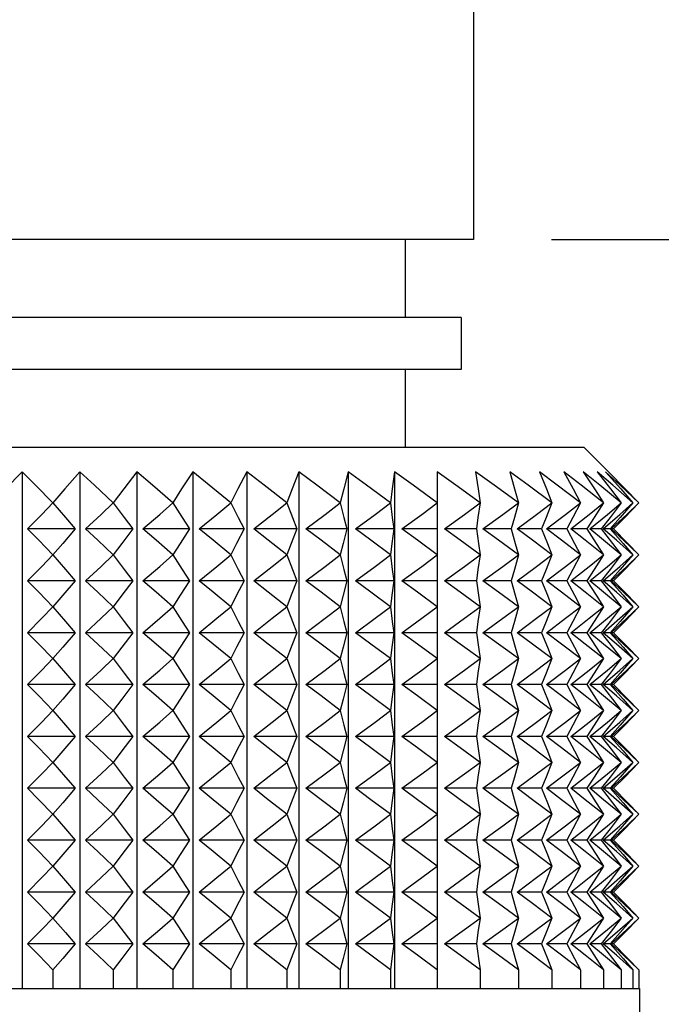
# Model space of a CAD drawing. Header units: millimetres. Extents: x 0 to 419, y 0 to 324.
# Tile 15 of 24: x 297 to 313, y 111 to 136. Entities that reach past the tile are written whole.
import ezdxf

# ---------------------------------------------------------------- set-up
doc = ezdxf.new("R2010")
doc.units = ezdxf.units.MM
doc.header["$LTSCALE"] = 1.5
doc.layers.add('DIMENSIONS', color=140, linetype='Continuous', lineweight=25)
doc.styles.add('SLDTEXTSTYLE2', font='TXT', dxfattribs={"width": 0.75})
doc.dimstyles.new('SLDDIMSTYLE1', dxfattribs={"dimtxt": 4.7625, "dimasz": 4.953, "dimexe": 0, "dimexo": 0.0625, "dimgap": 1.190625, "dimtad": 0, "dimtih": 1, "dimtoh": 1, "dimdec": 1, "dimrnd": 1e-09, "dimzin": 12, "dimdsep": 46, "dimtxsty": 'SLDTEXTSTYLE2', "dimsah": 1, "dimcen": 0.09, "dimadec": 0, "dimazin": 3, "dimtfac": 1, "dimtdec": 1, "dimtofl": 0, "dimtmove": 0, "dimatfit": 3, "dimfxl": 0, "dimfrac": 2, "dimtolj": 1, "dimtzin": 12, "dimarcsym": 0})

# ---------------------------------------------------------------- blocks, each defined once
blk = doc.blocks.new('_D_10')
at = {"layer": 'DIMENSIONS'}
for p, q in [((310.443, 130.191), (331.689, 130.191)), ((326.927, 130.191), (326.927, 111.451)), ((320.769, 102.85), (319.318, 102.85)), ((319.318, 102.85), (319.318, 95.289)), ((333.085, 102.85), (334.536, 102.85)), ((334.536, 102.85), (334.536, 95.289)), ((319.318, 95.289), (320.769, 95.289)), ((334.536, 95.289), (333.085, 95.289)), ((326.927, 75.581), (326.927, 94.322)), ((313.554, 75.581), (331.689, 75.581))]:
    blk.add_line(p, q, dxfattribs=at)
for points in [[(326.927, 130.191), (326.165, 125.238), (327.689, 125.238)], [(326.927, 75.581), (327.689, 80.534), (326.165, 80.534)]]:
    blk.add_solid(points, dxfattribs=at)
at = {"layer": 'DIMENSIONS', "char_height": 4.7625, "attachment_point": 1, "style": 'SLDTEXTSTYLE2'}
for s, insert in [('54.6', (320.769, 109.957)), ('2.15', (320.769, 101.429))]:
    blk.add_mtext(s, dxfattribs=dict(at, insert=insert))
blk = doc.blocks.new('_D_11')
at = {"layer": 'DIMENSIONS'}
for p, q in [((307.807, 165.041), (331.689, 165.041)), ((326.927, 165.041), (326.927, 156.181)), ((320.769, 147.58), (319.318, 147.58)), ((319.318, 147.58), (319.318, 140.019)), ((333.085, 147.58), (334.536, 147.58)), ((334.536, 147.58), (334.536, 140.019)), ((319.318, 140.019), (320.769, 140.019)), ((334.536, 140.019), (333.085, 140.019)), ((326.927, 130.191), (326.927, 139.052)), ((310.443, 130.191), (331.689, 130.191))]:
    blk.add_line(p, q, dxfattribs=at)
for points in [[(326.927, 165.041), (326.165, 160.088), (327.689, 160.088)], [(326.927, 130.191), (327.689, 135.144), (326.165, 135.144)]]:
    blk.add_solid(points, dxfattribs=at)
at = {"layer": 'DIMENSIONS', "char_height": 4.7625, "attachment_point": 1, "style": 'SLDTEXTSTYLE2'}
for s, insert in [('34.9', (320.769, 154.687)), ('1.37', (320.769, 146.159))]:
    blk.add_mtext(s, dxfattribs=dict(at, insert=insert))

msp = doc.modelspace()

# ---------------------------------------------------------------- linework, layer by layer
for p, q in [((308.538, 136.541), (308.538, 130.191)), ((308.538, 130.191), (286.186, 130.191)), ((306.861, 130.191), (306.861, 128.286)), ((308.233, 128.286), (286.491, 128.286)), ((308.233, 128.286), (308.233, 127.016)), ((308.233, 127.016), (286.491, 127.016)), ((306.861, 127.016), (306.861, 125.111)), ((283.488, 125.111), (311.235, 125.111)), ((311.235, 125.111), (311.84, 124.507)), ((297.482, 124.507), (297.482, 111.863)), ((298.893, 124.507), (298.893, 111.863)), ((300.29, 124.507), (300.29, 111.863)), ((301.658, 124.507), (301.658, 111.863)), ((302.986, 124.507), (302.986, 111.863)), ((304.26, 124.507), (304.26, 111.863)), ((305.468, 124.507), (305.468, 111.863)), ((306.599, 124.507), (306.599, 111.863)), ((298.781, 123.11), (297.61, 123.11)), ((300.191, 123.11), (299.032, 123.11)), ((301.575, 123.11), (300.439, 123.11)), ((302.918, 123.11), (301.816, 123.11)), ((304.209, 123.11), (303.151, 123.11)), ((305.434, 123.11), (304.431, 123.11)), ((306.582, 123.11), (305.643, 123.11)), ((307.642, 123.11), (306.777, 123.11)), ((308.605, 123.11), (307.821, 123.11)), ((309.46, 123.11), (308.765, 123.11)), ((310.2, 123.11), (309.6, 123.11)), ((310.818, 123.11), (310.319, 123.11)), ((311.307, 123.11), (310.914, 123.11)), ((311.664, 123.11), (311.38, 123.11)), ((311.884, 123.11), (311.713, 123.11)), ((311.966, 123.11), (311.909, 123.11)), ((298.781, 121.84), (297.61, 121.84)), ((300.191, 121.84), (299.032, 121.84)), ((301.575, 121.84), (300.439, 121.84)), ((302.918, 121.84), (301.816, 121.84)), ((304.209, 121.84), (303.151, 121.84)), ((305.434, 121.84), (304.431, 121.84)), ((306.582, 121.84), (305.643, 121.84)), ((307.642, 121.84), (306.777, 121.84)), ((308.605, 121.84), (307.821, 121.84)), ((309.46, 121.84), (308.765, 121.84)), ((310.2, 121.84), (309.6, 121.84)), ((310.818, 121.84), (310.319, 121.84)), ((311.307, 121.84), (310.914, 121.84)), ((311.664, 121.84), (311.38, 121.84)), ((311.884, 121.84), (311.713, 121.84)), ((311.966, 121.84), (311.909, 121.84)), ((298.781, 120.57), (297.61, 120.57)), ((300.191, 120.57), (299.032, 120.57)), ((301.575, 120.57), (300.439, 120.57)), ((302.918, 120.57), (301.816, 120.57)), ((304.209, 120.57), (303.151, 120.57)), ((305.434, 120.57), (304.431, 120.57)), ((306.582, 120.57), (305.643, 120.57)), ((307.642, 120.57), (306.777, 120.57)), ((308.605, 120.57), (307.821, 120.57)), ((309.46, 120.57), (308.765, 120.57)), ((310.2, 120.57), (309.6, 120.57)), ((310.818, 120.57), (310.319, 120.57)), ((311.307, 120.57), (310.914, 120.57)), ((311.664, 120.57), (311.38, 120.57)), ((311.884, 120.57), (311.713, 120.57)), ((311.966, 120.57), (311.909, 120.57)), ((298.781, 119.3), (297.61, 119.3)), ((300.191, 119.3), (299.032, 119.3)), ((301.575, 119.3), (300.439, 119.3)), ((302.918, 119.3), (301.816, 119.3)), ((304.209, 119.3), (303.151, 119.3)), ((305.434, 119.3), (304.431, 119.3)), ((306.582, 119.3), (305.643, 119.3)), ((307.642, 119.3), (306.777, 119.3)), ((308.605, 119.3), (307.821, 119.3)), ((309.46, 119.3), (308.765, 119.3)), ((310.2, 119.3), (309.6, 119.3)), ((310.818, 119.3), (310.319, 119.3)), ((311.307, 119.3), (310.914, 119.3)), ((311.664, 119.3), (311.38, 119.3)), ((311.884, 119.3), (311.713, 119.3)), ((311.966, 119.3), (311.909, 119.3)), ((298.781, 118.03), (297.61, 118.03)), ((300.191, 118.03), (299.032, 118.03)), ((301.575, 118.03), (300.439, 118.03)), ((302.918, 118.03), (301.816, 118.03)), ((304.209, 118.03), (303.151, 118.03)), ((305.434, 118.03), (304.431, 118.03)), ((306.582, 118.03), (305.643, 118.03)), ((307.642, 118.03), (306.777, 118.03)), ((308.605, 118.03), (307.821, 118.03)), ((309.46, 118.03), (308.765, 118.03)), ((310.2, 118.03), (309.6, 118.03)), ((310.818, 118.03), (310.319, 118.03)), ((311.307, 118.03), (310.914, 118.03)), ((311.664, 118.03), (311.38, 118.03)), ((311.884, 118.03), (311.713, 118.03)), ((311.966, 118.03), (311.909, 118.03)), ((298.781, 116.76), (297.61, 116.76)), ((300.191, 116.76), (299.032, 116.76)), ((301.575, 116.76), (300.439, 116.76)), ((302.918, 116.76), (301.816, 116.76)), ((304.209, 116.76), (303.151, 116.76)), ((305.434, 116.76), (304.431, 116.76)), ((306.582, 116.76), (305.643, 116.76)), ((307.642, 116.76), (306.777, 116.76)), ((308.605, 116.76), (307.821, 116.76)), ((309.46, 116.76), (308.765, 116.76)), ((310.2, 116.76), (309.6, 116.76)), ((310.818, 116.76), (310.319, 116.76)), ((311.307, 116.76), (310.914, 116.76)), ((311.664, 116.76), (311.38, 116.76)), ((311.884, 116.76), (311.713, 116.76)), ((311.966, 116.76), (311.909, 116.76)), ((298.781, 115.49), (297.61, 115.49)), ((300.191, 115.49), (299.032, 115.49)), ((301.575, 115.49), (300.439, 115.49)), ((302.918, 115.49), (301.816, 115.49)), ((304.209, 115.49), (303.151, 115.49)), ((305.434, 115.49), (304.431, 115.49)), ((306.582, 115.49), (305.643, 115.49)), ((307.642, 115.49), (306.777, 115.49)), ((308.605, 115.49), (307.821, 115.49)), ((309.46, 115.49), (308.765, 115.49)), ((310.2, 115.49), (309.6, 115.49)), ((310.818, 115.49), (310.319, 115.49)), ((311.307, 115.49), (310.914, 115.49)), ((311.664, 115.49), (311.38, 115.49)), ((311.884, 115.49), (311.713, 115.49)), ((311.966, 115.49), (311.909, 115.49)), ((298.781, 114.22), (297.61, 114.22)), ((300.191, 114.22), (299.032, 114.22)), ((301.575, 114.22), (300.439, 114.22)), ((302.918, 114.22), (301.816, 114.22)), ((304.209, 114.22), (303.151, 114.22)), ((305.434, 114.22), (304.431, 114.22)), ((306.582, 114.22), (305.643, 114.22)), ((307.642, 114.22), (306.777, 114.22)), ((308.605, 114.22), (307.821, 114.22)), ((309.46, 114.22), (308.765, 114.22)), ((310.2, 114.22), (309.6, 114.22)), ((310.818, 114.22), (310.319, 114.22)), ((311.307, 114.22), (310.914, 114.22)), ((311.664, 114.22), (311.38, 114.22)), ((311.884, 114.22), (311.713, 114.22)), ((311.966, 114.22), (311.909, 114.22)), ((298.781, 112.95), (297.61, 112.95)), ((300.191, 112.95), (299.032, 112.95)), ((301.575, 112.95), (300.439, 112.95)), ((302.918, 112.95), (301.816, 112.95)), ((304.209, 112.95), (303.151, 112.95)), ((305.434, 112.95), (304.431, 112.95)), ((306.582, 112.95), (305.643, 112.95)), ((307.642, 112.95), (306.777, 112.95)), ((308.605, 112.95), (307.821, 112.95)), ((309.46, 112.95), (308.765, 112.95)), ((310.2, 112.95), (309.6, 112.95)), ((310.818, 112.95), (310.319, 112.95)), ((311.307, 112.95), (310.914, 112.95)), ((311.664, 112.95), (311.38, 112.95)), ((311.884, 112.95), (311.713, 112.95)), ((311.966, 112.95), (311.909, 112.95)), ((298.232, 112.315), (298.232, 111.863)), ((299.711, 112.315), (299.711, 111.863)), ((301.168, 112.315), (301.168, 111.863)), ((302.589, 112.315), (302.589, 111.863)), ((303.96, 112.315), (303.96, 111.863)), ((305.268, 112.315), (305.268, 111.863)), ((306.501, 112.315), (306.501, 111.863)), ((307.646, 112.315), (307.646, 111.863)), ((308.694, 112.315), (308.694, 111.863)), ((309.633, 112.315), (309.633, 111.863)), ((310.456, 112.315), (310.456, 111.863)), ((311.154, 112.315), (311.154, 111.863)), ((311.72, 112.315), (311.72, 111.863)), ((312.15, 112.315), (312.15, 111.863)), ((312.439, 112.315), (312.439, 111.863)), ((312.584, 112.315), (312.584, 111.863)), ((296.745, 111.863), (298.232, 111.863)), ((298.232, 111.863), (299.711, 111.863)), ((299.711, 111.863), (301.168, 111.863)), ((301.168, 111.863), (302.589, 111.863)), ((302.589, 111.863), (303.96, 111.863)), ((303.96, 111.863), (305.268, 111.863)), ((305.268, 111.863), (306.501, 111.863)), ((306.501, 111.863), (307.646, 111.863)), ((307.646, 111.863), (308.694, 111.863)), ((308.694, 111.863), (309.633, 111.863)), ((309.633, 111.863), (310.456, 111.863)), ((310.456, 111.863), (311.154, 111.863)), ((311.154, 111.863), (311.72, 111.863)), ((311.72, 111.863), (312.15, 111.863)), ((312.15, 111.863), (312.439, 111.863)), ((312.439, 111.863), (312.584, 111.863)), ((312.584, 111.863), (312.602, 111.863)), ((312.602, 111.863), (312.602, 85.487))]:
    msp.add_line(p, q)
at = {"flags": 128}
for points in [[(297.482, 124.507), (297.073, 124.088), (296.745, 123.745)], [(298.232, 123.745), (297.808, 124.18), (297.482, 124.507)], [(298.893, 124.507), (298.526, 124.088), (298.232, 123.745)], [(299.711, 123.745), (299.249, 124.18), (298.893, 124.507)], [(300.29, 124.507), (299.969, 124.088), (299.711, 123.745)], [(301.168, 123.745), (300.672, 124.18), (300.29, 124.507)], [(301.658, 124.507), (301.386, 124.088), (301.168, 123.745)], [(302.589, 123.745), (302.063, 124.18), (301.658, 124.507)], [(302.986, 124.507), (302.766, 124.088), (302.589, 123.745)], [(303.96, 123.745), (303.409, 124.18), (302.986, 124.507)], [(304.26, 124.507), (304.093, 124.088), (303.96, 123.745)], [(305.268, 123.745), (304.698, 124.18), (304.26, 124.507)], [(305.468, 124.507), (305.357, 124.088), (305.268, 123.745)], [(306.501, 123.745), (305.917, 124.18), (305.468, 124.507)], [(306.599, 124.507), (306.544, 124.088), (306.501, 123.745)], [(307.646, 123.745), (307.054, 124.18), (306.599, 124.507)], [(308.694, 123.745), (308.099, 124.18), (307.642, 124.507)], [(307.642, 124.507), (307.644, 124.088), (307.646, 123.745)], [(309.633, 123.745), (309.042, 124.18), (308.587, 124.507)], [(308.587, 124.507), (308.646, 124.088), (308.694, 123.745)], [(310.456, 123.745), (309.873, 124.18), (309.425, 124.507)], [(309.425, 124.507), (309.54, 124.088), (309.633, 123.745)], [(311.154, 123.745), (310.585, 124.18), (310.148, 124.507)], [(310.148, 124.507), (310.319, 124.088), (310.456, 123.745)], [(311.72, 123.745), (311.171, 124.18), (310.749, 124.507)], [(310.749, 124.507), (310.974, 124.088), (311.154, 123.745)], [(312.15, 123.745), (311.626, 124.18), (311.223, 124.507)], [(311.223, 124.507), (311.499, 124.088), (311.72, 123.745)], [(312.439, 123.745), (311.945, 124.18), (311.565, 124.507)], [(311.565, 124.507), (311.889, 124.088), (312.15, 123.745)], [(312.584, 123.745), (312.124, 124.18), (311.771, 124.507)], [(311.771, 124.507), (312.141, 124.088), (312.439, 123.745)], [(311.84, 124.507), (312.252, 124.088), (312.584, 123.745)], [(297.61, 123.11), (297.959, 123.463), (298.232, 123.745)], [(298.232, 123.745), (298.538, 123.387), (298.781, 123.11)], [(299.032, 123.11), (299.414, 123.463), (299.711, 123.745)], [(299.711, 123.745), (299.979, 123.387), (300.191, 123.11)], [(300.439, 123.11), (300.849, 123.463), (301.168, 123.745)], [(301.168, 123.745), (301.395, 123.387), (301.575, 123.11)], [(301.816, 123.11), (302.25, 123.463), (302.589, 123.745)], [(302.589, 123.745), (302.773, 123.387), (302.918, 123.11)], [(303.151, 123.11), (303.605, 123.463), (303.96, 123.745)], [(303.96, 123.745), (304.099, 123.387), (304.209, 123.11)], [(304.431, 123.11), (304.901, 123.463), (305.268, 123.745)], [(305.268, 123.745), (305.361, 123.387), (305.434, 123.11)], [(305.643, 123.11), (306.125, 123.463), (306.501, 123.745)], [(306.501, 123.745), (306.546, 123.387), (306.582, 123.11)], [(306.777, 123.11), (307.265, 123.463), (307.646, 123.745)], [(307.646, 123.745), (307.644, 123.387), (307.642, 123.11)], [(307.821, 123.11), (308.311, 123.463), (308.694, 123.745)], [(308.694, 123.745), (308.644, 123.387), (308.605, 123.11)], [(308.765, 123.11), (309.252, 123.463), (309.633, 123.745)], [(309.633, 123.745), (309.537, 123.387), (309.46, 123.11)], [(309.6, 123.11), (310.081, 123.463), (310.456, 123.745)], [(310.456, 123.745), (310.313, 123.387), (310.2, 123.11)], [(310.319, 123.11), (310.788, 123.463), (311.154, 123.745)], [(311.154, 123.745), (310.966, 123.387), (310.818, 123.11)], [(310.914, 123.11), (311.367, 123.463), (311.72, 123.745)], [(311.72, 123.745), (311.49, 123.387), (311.307, 123.11)], [(311.38, 123.11), (311.813, 123.463), (312.15, 123.745)], [(312.15, 123.745), (311.879, 123.387), (311.664, 123.11)], [(311.713, 123.11), (312.121, 123.463), (312.439, 123.745)], [(312.439, 123.745), (312.129, 123.387), (311.884, 123.11)], [(311.909, 123.11), (312.288, 123.463), (312.584, 123.745)], [(312.584, 123.745), (312.239, 123.387), (311.966, 123.11)], [(298.232, 122.475), (297.885, 122.832), (297.61, 123.11)], [(298.781, 123.11), (298.473, 122.756), (298.232, 122.475)], [(299.711, 122.475), (299.332, 122.832), (299.032, 123.11)], [(300.191, 123.11), (299.922, 122.756), (299.711, 122.475)], [(301.168, 122.475), (300.761, 122.832), (300.439, 123.11)], [(301.575, 123.11), (301.347, 122.756), (301.168, 122.475)], [(302.589, 122.475), (302.158, 122.832), (301.816, 123.11)], [(302.918, 123.11), (302.733, 122.756), (302.589, 122.475)], [(303.96, 122.475), (303.508, 122.832), (303.151, 123.11)], [(304.209, 123.11), (304.069, 122.756), (303.96, 122.475)], [(305.268, 122.475), (304.801, 122.832), (304.431, 123.11)], [(305.434, 123.11), (305.341, 122.756), (305.268, 122.475)], [(306.501, 122.475), (306.022, 122.832), (305.643, 123.11)], [(306.582, 123.11), (306.536, 122.756), (306.501, 122.475)], [(307.646, 122.475), (307.161, 122.832), (306.777, 123.11)], [(307.642, 123.11), (307.645, 122.756), (307.646, 122.475)], [(308.694, 122.475), (308.206, 122.832), (307.821, 123.11)], [(308.605, 123.11), (308.655, 122.756), (308.694, 122.475)], [(309.633, 122.475), (309.148, 122.832), (308.765, 123.11)], [(309.46, 123.11), (309.557, 122.756), (309.633, 122.475)], [(310.456, 122.475), (309.978, 122.832), (309.6, 123.11)], [(310.2, 123.11), (310.344, 122.756), (310.456, 122.475)], [(311.154, 122.475), (310.688, 122.832), (310.319, 123.11)], [(310.818, 123.11), (311.007, 122.756), (311.154, 122.475)], [(311.72, 122.475), (311.27, 122.832), (310.914, 123.11)], [(311.307, 123.11), (311.539, 122.756), (311.72, 122.475)], [(312.15, 122.475), (311.72, 122.832), (311.38, 123.11)], [(311.664, 123.11), (311.937, 122.756), (312.15, 122.475)], [(312.439, 122.475), (312.033, 122.832), (311.713, 123.11)], [(311.884, 123.11), (312.196, 122.756), (312.439, 122.475)], [(312.584, 122.475), (312.207, 122.832), (311.909, 123.11)], [(311.966, 123.11), (312.313, 122.756), (312.584, 122.475)], [(297.61, 121.84), (297.959, 122.193), (298.232, 122.475)], [(298.232, 122.475), (298.538, 122.117), (298.781, 121.84)], [(299.032, 121.84), (299.414, 122.193), (299.711, 122.475)], [(299.711, 122.475), (299.979, 122.117), (300.191, 121.84)], [(300.439, 121.84), (300.849, 122.193), (301.168, 122.475)], [(301.168, 122.475), (301.395, 122.117), (301.575, 121.84)], [(301.816, 121.84), (302.25, 122.193), (302.589, 122.475)], [(302.589, 122.475), (302.773, 122.117), (302.918, 121.84)], [(303.151, 121.84), (303.605, 122.193), (303.96, 122.475)], [(303.96, 122.475), (304.099, 122.117), (304.209, 121.84)], [(304.431, 121.84), (304.901, 122.193), (305.268, 122.475)], [(305.268, 122.475), (305.361, 122.117), (305.434, 121.84)], [(305.643, 121.84), (306.125, 122.193), (306.501, 122.475)], [(306.501, 122.475), (306.546, 122.117), (306.582, 121.84)], [(306.777, 121.84), (307.265, 122.193), (307.646, 122.475)], [(307.646, 122.475), (307.644, 122.117), (307.642, 121.84)], [(307.821, 121.84), (308.311, 122.193), (308.694, 122.475)], [(308.694, 122.475), (308.644, 122.117), (308.605, 121.84)], [(308.765, 121.84), (309.252, 122.193), (309.633, 122.475)], [(309.633, 122.475), (309.537, 122.117), (309.46, 121.84)], [(309.6, 121.84), (310.081, 122.193), (310.456, 122.475)], [(310.456, 122.475), (310.313, 122.117), (310.2, 121.84)], [(310.319, 121.84), (310.788, 122.193), (311.154, 122.475)], [(311.154, 122.475), (310.966, 122.117), (310.818, 121.84)], [(310.914, 121.84), (311.367, 122.193), (311.72, 122.475)], [(311.72, 122.475), (311.49, 122.117), (311.307, 121.84)], [(311.38, 121.84), (311.813, 122.193), (312.15, 122.475)], [(312.15, 122.475), (311.879, 122.117), (311.664, 121.84)], [(311.713, 121.84), (312.121, 122.193), (312.439, 122.475)], [(312.439, 122.475), (312.129, 122.117), (311.884, 121.84)], [(311.909, 121.84), (312.288, 122.193), (312.584, 122.475)], [(312.584, 122.475), (312.239, 122.117), (311.966, 121.84)], [(298.232, 121.205), (297.885, 121.562), (297.61, 121.84)], [(298.781, 121.84), (298.473, 121.486), (298.232, 121.205)], [(299.711, 121.205), (299.332, 121.562), (299.032, 121.84)], [(300.191, 121.84), (299.922, 121.486), (299.711, 121.205)], [(301.168, 121.205), (300.761, 121.562), (300.439, 121.84)], [(301.575, 121.84), (301.347, 121.486), (301.168, 121.205)], [(302.589, 121.205), (302.158, 121.562), (301.816, 121.84)], [(302.918, 121.84), (302.733, 121.486), (302.589, 121.205)], [(303.96, 121.205), (303.508, 121.562), (303.151, 121.84)], [(304.209, 121.84), (304.069, 121.486), (303.96, 121.205)], [(305.268, 121.205), (304.801, 121.562), (304.431, 121.84)], [(305.434, 121.84), (305.341, 121.486), (305.268, 121.205)], [(306.501, 121.205), (306.022, 121.562), (305.643, 121.84)], [(306.582, 121.84), (306.536, 121.486), (306.501, 121.205)], [(307.646, 121.205), (307.161, 121.562), (306.777, 121.84)], [(307.642, 121.84), (307.645, 121.486), (307.646, 121.205)], [(308.694, 121.205), (308.206, 121.562), (307.821, 121.84)], [(308.605, 121.84), (308.655, 121.486), (308.694, 121.205)], [(309.633, 121.205), (309.148, 121.562), (308.765, 121.84)], [(309.46, 121.84), (309.557, 121.486), (309.633, 121.205)], [(310.456, 121.205), (309.978, 121.562), (309.6, 121.84)], [(310.2, 121.84), (310.344, 121.486), (310.456, 121.205)], [(311.154, 121.205), (310.688, 121.562), (310.319, 121.84)], [(310.818, 121.84), (311.007, 121.486), (311.154, 121.205)], [(311.72, 121.205), (311.27, 121.562), (310.914, 121.84)], [(311.307, 121.84), (311.539, 121.486), (311.72, 121.205)], [(312.15, 121.205), (311.72, 121.562), (311.38, 121.84)], [(311.664, 121.84), (311.937, 121.486), (312.15, 121.205)], [(312.439, 121.205), (312.033, 121.562), (311.713, 121.84)], [(311.884, 121.84), (312.196, 121.486), (312.439, 121.205)], [(312.584, 121.205), (312.207, 121.562), (311.909, 121.84)], [(311.966, 121.84), (312.313, 121.486), (312.584, 121.205)], [(297.61, 120.57), (297.959, 120.923), (298.232, 121.205)], [(298.232, 121.205), (298.538, 120.847), (298.781, 120.57)], [(299.032, 120.57), (299.414, 120.923), (299.711, 121.205)], [(299.711, 121.205), (299.979, 120.847), (300.191, 120.57)], [(300.439, 120.57), (300.849, 120.923), (301.168, 121.205)], [(301.168, 121.205), (301.395, 120.847), (301.575, 120.57)], [(301.816, 120.57), (302.25, 120.923), (302.589, 121.205)], [(302.589, 121.205), (302.773, 120.847), (302.918, 120.57)], [(303.151, 120.57), (303.605, 120.923), (303.96, 121.205)], [(303.96, 121.205), (304.099, 120.847), (304.209, 120.57)], [(304.431, 120.57), (304.901, 120.923), (305.268, 121.205)], [(305.268, 121.205), (305.361, 120.847), (305.434, 120.57)], [(305.643, 120.57), (306.125, 120.923), (306.501, 121.205)], [(306.501, 121.205), (306.546, 120.847), (306.582, 120.57)], [(306.777, 120.57), (307.265, 120.923), (307.646, 121.205)], [(307.646, 121.205), (307.644, 120.847), (307.642, 120.57)], [(307.821, 120.57), (308.311, 120.923), (308.694, 121.205)], [(308.694, 121.205), (308.644, 120.847), (308.605, 120.57)], [(308.765, 120.57), (309.252, 120.923), (309.633, 121.205)], [(309.633, 121.205), (309.537, 120.847), (309.46, 120.57)], [(309.6, 120.57), (310.081, 120.923), (310.456, 121.205)], [(310.456, 121.205), (310.313, 120.847), (310.2, 120.57)], [(310.319, 120.57), (310.788, 120.923), (311.154, 121.205)], [(311.154, 121.205), (310.966, 120.847), (310.818, 120.57)], [(310.914, 120.57), (311.367, 120.923), (311.72, 121.205)], [(311.72, 121.205), (311.49, 120.847), (311.307, 120.57)], [(311.38, 120.57), (311.813, 120.923), (312.15, 121.205)], [(312.15, 121.205), (311.879, 120.847), (311.664, 120.57)], [(311.713, 120.57), (312.121, 120.923), (312.439, 121.205)], [(312.439, 121.205), (312.129, 120.847), (311.884, 120.57)], [(311.909, 120.57), (312.288, 120.923), (312.584, 121.205)], [(312.584, 121.205), (312.239, 120.847), (311.966, 120.57)], [(298.232, 119.935), (297.885, 120.292), (297.61, 120.57)], [(298.781, 120.57), (298.473, 120.216), (298.232, 119.935)], [(299.711, 119.935), (299.332, 120.292), (299.032, 120.57)], [(300.191, 120.57), (299.922, 120.216), (299.711, 119.935)], [(301.168, 119.935), (300.761, 120.292), (300.439, 120.57)], [(301.575, 120.57), (301.347, 120.216), (301.168, 119.935)], [(302.589, 119.935), (302.158, 120.292), (301.816, 120.57)], [(302.918, 120.57), (302.733, 120.216), (302.589, 119.935)], [(303.96, 119.935), (303.508, 120.292), (303.151, 120.57)], [(304.209, 120.57), (304.069, 120.216), (303.96, 119.935)], [(305.268, 119.935), (304.801, 120.292), (304.431, 120.57)], [(305.434, 120.57), (305.341, 120.216), (305.268, 119.935)], [(306.501, 119.935), (306.022, 120.292), (305.643, 120.57)], [(306.582, 120.57), (306.536, 120.216), (306.501, 119.935)], [(307.646, 119.935), (307.161, 120.292), (306.777, 120.57)], [(307.642, 120.57), (307.645, 120.216), (307.646, 119.935)], [(308.694, 119.935), (308.206, 120.292), (307.821, 120.57)], [(308.605, 120.57), (308.655, 120.216), (308.694, 119.935)], [(309.633, 119.935), (309.148, 120.292), (308.765, 120.57)], [(309.46, 120.57), (309.557, 120.216), (309.633, 119.935)], [(310.456, 119.935), (309.978, 120.292), (309.6, 120.57)], [(310.2, 120.57), (310.344, 120.216), (310.456, 119.935)], [(311.154, 119.935), (310.688, 120.292), (310.319, 120.57)], [(310.818, 120.57), (311.007, 120.216), (311.154, 119.935)], [(311.72, 119.935), (311.27, 120.292), (310.914, 120.57)], [(311.307, 120.57), (311.539, 120.216), (311.72, 119.935)], [(312.15, 119.935), (311.72, 120.292), (311.38, 120.57)], [(311.664, 120.57), (311.937, 120.216), (312.15, 119.935)], [(312.439, 119.935), (312.033, 120.292), (311.713, 120.57)], [(311.884, 120.57), (312.196, 120.216), (312.439, 119.935)], [(312.584, 119.935), (312.207, 120.292), (311.909, 120.57)], [(311.966, 120.57), (312.313, 120.216), (312.584, 119.935)], [(297.61, 119.3), (297.959, 119.653), (298.232, 119.935)], [(298.232, 119.935), (298.538, 119.577), (298.781, 119.3)], [(299.032, 119.3), (299.414, 119.653), (299.711, 119.935)], [(299.711, 119.935), (299.979, 119.577), (300.191, 119.3)], [(300.439, 119.3), (300.849, 119.653), (301.168, 119.935)], [(301.168, 119.935), (301.395, 119.577), (301.575, 119.3)], [(301.816, 119.3), (302.25, 119.653), (302.589, 119.935)], [(302.589, 119.935), (302.773, 119.577), (302.918, 119.3)], [(303.151, 119.3), (303.605, 119.653), (303.96, 119.935)], [(303.96, 119.935), (304.099, 119.577), (304.209, 119.3)], [(304.431, 119.3), (304.901, 119.653), (305.268, 119.935)], [(305.268, 119.935), (305.361, 119.577), (305.434, 119.3)], [(305.643, 119.3), (306.125, 119.653), (306.501, 119.935)], [(306.501, 119.935), (306.546, 119.577), (306.582, 119.3)], [(306.777, 119.3), (307.265, 119.653), (307.646, 119.935)], [(307.646, 119.935), (307.644, 119.577), (307.642, 119.3)], [(307.821, 119.3), (308.311, 119.653), (308.694, 119.935)], [(308.694, 119.935), (308.644, 119.577), (308.605, 119.3)], [(308.765, 119.3), (309.252, 119.653), (309.633, 119.935)], [(309.633, 119.935), (309.537, 119.577), (309.46, 119.3)], [(309.6, 119.3), (310.081, 119.653), (310.456, 119.935)], [(310.456, 119.935), (310.313, 119.577), (310.2, 119.3)], [(310.319, 119.3), (310.788, 119.653), (311.154, 119.935)], [(311.154, 119.935), (310.966, 119.577), (310.818, 119.3)], [(310.914, 119.3), (311.367, 119.653), (311.72, 119.935)], [(311.72, 119.935), (311.49, 119.577), (311.307, 119.3)], [(311.38, 119.3), (311.813, 119.653), (312.15, 119.935)], [(312.15, 119.935), (311.879, 119.577), (311.664, 119.3)], [(311.713, 119.3), (312.121, 119.653), (312.439, 119.935)], [(312.439, 119.935), (312.129, 119.577), (311.884, 119.3)], [(311.909, 119.3), (312.288, 119.653), (312.584, 119.935)], [(312.584, 119.935), (312.239, 119.577), (311.966, 119.3)], [(298.232, 118.665), (297.885, 119.022), (297.61, 119.3)], [(298.781, 119.3), (298.473, 118.946), (298.232, 118.665)], [(299.711, 118.665), (299.332, 119.022), (299.032, 119.3)], [(300.191, 119.3), (299.922, 118.946), (299.711, 118.665)], [(301.168, 118.665), (300.761, 119.022), (300.439, 119.3)], [(301.575, 119.3), (301.347, 118.946), (301.168, 118.665)], [(302.589, 118.665), (302.158, 119.022), (301.816, 119.3)], [(302.918, 119.3), (302.733, 118.946), (302.589, 118.665)], [(303.96, 118.665), (303.508, 119.022), (303.151, 119.3)], [(304.209, 119.3), (304.069, 118.946), (303.96, 118.665)], [(305.268, 118.665), (304.801, 119.022), (304.431, 119.3)], [(305.434, 119.3), (305.341, 118.946), (305.268, 118.665)], [(306.501, 118.665), (306.022, 119.022), (305.643, 119.3)], [(306.582, 119.3), (306.536, 118.946), (306.501, 118.665)], [(307.646, 118.665), (307.161, 119.022), (306.777, 119.3)], [(307.642, 119.3), (307.645, 118.946), (307.646, 118.665)], [(308.694, 118.665), (308.206, 119.022), (307.821, 119.3)], [(308.605, 119.3), (308.655, 118.946), (308.694, 118.665)], [(309.633, 118.665), (309.148, 119.022), (308.765, 119.3)], [(309.46, 119.3), (309.557, 118.946), (309.633, 118.665)], [(310.456, 118.665), (309.978, 119.022), (309.6, 119.3)], [(310.2, 119.3), (310.344, 118.946), (310.456, 118.665)], [(311.154, 118.665), (310.688, 119.022), (310.319, 119.3)], [(310.818, 119.3), (311.007, 118.946), (311.154, 118.665)], [(311.72, 118.665), (311.27, 119.022), (310.914, 119.3)], [(311.307, 119.3), (311.539, 118.946), (311.72, 118.665)], [(312.15, 118.665), (311.72, 119.022), (311.38, 119.3)], [(311.664, 119.3), (311.937, 118.946), (312.15, 118.665)], [(312.439, 118.665), (312.033, 119.022), (311.713, 119.3)], [(311.884, 119.3), (312.196, 118.946), (312.439, 118.665)], [(312.584, 118.665), (312.207, 119.022), (311.909, 119.3)], [(311.966, 119.3), (312.313, 118.946), (312.584, 118.665)], [(297.61, 118.03), (297.959, 118.383), (298.232, 118.665)], [(298.232, 118.665), (298.538, 118.307), (298.781, 118.03)], [(299.032, 118.03), (299.414, 118.383), (299.711, 118.665)], [(299.711, 118.665), (299.979, 118.307), (300.191, 118.03)], [(300.439, 118.03), (300.849, 118.383), (301.168, 118.665)], [(301.168, 118.665), (301.395, 118.307), (301.575, 118.03)], [(301.816, 118.03), (302.25, 118.383), (302.589, 118.665)], [(302.589, 118.665), (302.773, 118.307), (302.918, 118.03)], [(303.151, 118.03), (303.605, 118.383), (303.96, 118.665)], [(303.96, 118.665), (304.099, 118.307), (304.209, 118.03)], [(304.431, 118.03), (304.901, 118.383), (305.268, 118.665)], [(305.268, 118.665), (305.361, 118.307), (305.434, 118.03)], [(305.643, 118.03), (306.125, 118.383), (306.501, 118.665)], [(306.501, 118.665), (306.546, 118.307), (306.582, 118.03)], [(306.777, 118.03), (307.265, 118.383), (307.646, 118.665)], [(307.646, 118.665), (307.644, 118.307), (307.642, 118.03)], [(307.821, 118.03), (308.311, 118.383), (308.694, 118.665)], [(308.694, 118.665), (308.644, 118.307), (308.605, 118.03)], [(308.765, 118.03), (309.252, 118.383), (309.633, 118.665)], [(309.633, 118.665), (309.537, 118.307), (309.46, 118.03)], [(309.6, 118.03), (310.081, 118.383), (310.456, 118.665)], [(310.456, 118.665), (310.313, 118.307), (310.2, 118.03)], [(310.319, 118.03), (310.788, 118.383), (311.154, 118.665)], [(311.154, 118.665), (310.966, 118.307), (310.818, 118.03)], [(310.914, 118.03), (311.367, 118.383), (311.72, 118.665)], [(311.72, 118.665), (311.49, 118.307), (311.307, 118.03)], [(311.38, 118.03), (311.813, 118.383), (312.15, 118.665)], [(312.15, 118.665), (311.879, 118.307), (311.664, 118.03)], [(311.713, 118.03), (312.121, 118.383), (312.439, 118.665)], [(312.439, 118.665), (312.129, 118.307), (311.884, 118.03)], [(311.909, 118.03), (312.288, 118.383), (312.584, 118.665)], [(312.584, 118.665), (312.239, 118.307), (311.966, 118.03)], [(298.232, 117.395), (297.885, 117.752), (297.61, 118.03)], [(298.781, 118.03), (298.473, 117.676), (298.232, 117.395)], [(299.711, 117.395), (299.332, 117.752), (299.032, 118.03)], [(300.191, 118.03), (299.922, 117.676), (299.711, 117.395)], [(301.168, 117.395), (300.761, 117.752), (300.439, 118.03)], [(301.575, 118.03), (301.347, 117.676), (301.168, 117.395)], [(302.589, 117.395), (302.158, 117.752), (301.816, 118.03)], [(302.918, 118.03), (302.733, 117.676), (302.589, 117.395)], [(303.96, 117.395), (303.508, 117.752), (303.151, 118.03)], [(304.209, 118.03), (304.069, 117.676), (303.96, 117.395)], [(305.268, 117.395), (304.801, 117.752), (304.431, 118.03)], [(305.434, 118.03), (305.341, 117.676), (305.268, 117.395)], [(306.501, 117.395), (306.022, 117.752), (305.643, 118.03)], [(306.582, 118.03), (306.536, 117.676), (306.501, 117.395)], [(307.646, 117.395), (307.161, 117.752), (306.777, 118.03)], [(307.642, 118.03), (307.645, 117.676), (307.646, 117.395)], [(308.694, 117.395), (308.206, 117.752), (307.821, 118.03)], [(308.605, 118.03), (308.655, 117.676), (308.694, 117.395)], [(309.633, 117.395), (309.148, 117.752), (308.765, 118.03)], [(309.46, 118.03), (309.557, 117.676), (309.633, 117.395)], [(310.456, 117.395), (309.978, 117.752), (309.6, 118.03)], [(310.2, 118.03), (310.344, 117.676), (310.456, 117.395)], [(311.154, 117.395), (310.688, 117.752), (310.319, 118.03)], [(310.818, 118.03), (311.007, 117.676), (311.154, 117.395)], [(311.72, 117.395), (311.27, 117.752), (310.914, 118.03)], [(311.307, 118.03), (311.539, 117.676), (311.72, 117.395)], [(312.15, 117.395), (311.72, 117.752), (311.38, 118.03)], [(311.664, 118.03), (311.937, 117.676), (312.15, 117.395)], [(312.439, 117.395), (312.033, 117.752), (311.713, 118.03)], [(311.884, 118.03), (312.196, 117.676), (312.439, 117.395)], [(312.584, 117.395), (312.207, 117.752), (311.909, 118.03)], [(311.966, 118.03), (312.313, 117.676), (312.584, 117.395)], [(297.61, 116.76), (297.959, 117.113), (298.232, 117.395)], [(298.232, 117.395), (298.538, 117.037), (298.781, 116.76)], [(299.032, 116.76), (299.414, 117.113), (299.711, 117.395)], [(299.711, 117.395), (299.979, 117.037), (300.191, 116.76)], [(300.439, 116.76), (300.849, 117.113), (301.168, 117.395)], [(301.168, 117.395), (301.395, 117.037), (301.575, 116.76)], [(301.816, 116.76), (302.25, 117.113), (302.589, 117.395)], [(302.589, 117.395), (302.773, 117.037), (302.918, 116.76)], [(303.151, 116.76), (303.605, 117.113), (303.96, 117.395)], [(303.96, 117.395), (304.099, 117.037), (304.209, 116.76)], [(304.431, 116.76), (304.901, 117.113), (305.268, 117.395)], [(305.268, 117.395), (305.361, 117.037), (305.434, 116.76)], [(305.643, 116.76), (306.125, 117.113), (306.501, 117.395)], [(306.501, 117.395), (306.546, 117.037), (306.582, 116.76)], [(306.777, 116.76), (307.265, 117.113), (307.646, 117.395)], [(307.646, 117.395), (307.644, 117.037), (307.642, 116.76)], [(307.821, 116.76), (308.311, 117.113), (308.694, 117.395)], [(308.694, 117.395), (308.644, 117.037), (308.605, 116.76)], [(308.765, 116.76), (309.252, 117.113), (309.633, 117.395)], [(309.633, 117.395), (309.537, 117.037), (309.46, 116.76)], [(309.6, 116.76), (310.081, 117.113), (310.456, 117.395)], [(310.456, 117.395), (310.313, 117.037), (310.2, 116.76)], [(310.319, 116.76), (310.788, 117.113), (311.154, 117.395)], [(311.154, 117.395), (310.966, 117.037), (310.818, 116.76)], [(310.914, 116.76), (311.367, 117.113), (311.72, 117.395)], [(311.72, 117.395), (311.49, 117.037), (311.307, 116.76)], [(311.38, 116.76), (311.813, 117.113), (312.15, 117.395)], [(312.15, 117.395), (311.879, 117.037), (311.664, 116.76)], [(311.713, 116.76), (312.121, 117.113), (312.439, 117.395)], [(312.439, 117.395), (312.129, 117.037), (311.884, 116.76)], [(311.909, 116.76), (312.288, 117.113), (312.584, 117.395)], [(312.584, 117.395), (312.239, 117.037), (311.966, 116.76)], [(298.232, 116.125), (297.885, 116.482), (297.61, 116.76)], [(298.781, 116.76), (298.473, 116.406), (298.232, 116.125)], [(299.711, 116.125), (299.332, 116.482), (299.032, 116.76)], [(300.191, 116.76), (299.922, 116.406), (299.711, 116.125)], [(301.168, 116.125), (300.761, 116.482), (300.439, 116.76)], [(301.575, 116.76), (301.347, 116.406), (301.168, 116.125)], [(302.589, 116.125), (302.158, 116.482), (301.816, 116.76)], [(302.918, 116.76), (302.733, 116.406), (302.589, 116.125)], [(303.96, 116.125), (303.508, 116.482), (303.151, 116.76)], [(304.209, 116.76), (304.069, 116.406), (303.96, 116.125)], [(305.268, 116.125), (304.801, 116.482), (304.431, 116.76)], [(305.434, 116.76), (305.341, 116.406), (305.268, 116.125)], [(306.501, 116.125), (306.022, 116.482), (305.643, 116.76)], [(306.582, 116.76), (306.536, 116.406), (306.501, 116.125)], [(307.646, 116.125), (307.161, 116.482), (306.777, 116.76)], [(307.642, 116.76), (307.645, 116.406), (307.646, 116.125)], [(308.694, 116.125), (308.206, 116.482), (307.821, 116.76)], [(308.605, 116.76), (308.655, 116.406), (308.694, 116.125)], [(309.633, 116.125), (309.148, 116.482), (308.765, 116.76)], [(309.46, 116.76), (309.557, 116.406), (309.633, 116.125)], [(310.456, 116.125), (309.978, 116.482), (309.6, 116.76)], [(310.2, 116.76), (310.344, 116.406), (310.456, 116.125)], [(311.154, 116.125), (310.688, 116.482), (310.319, 116.76)], [(310.818, 116.76), (311.007, 116.406), (311.154, 116.125)], [(311.72, 116.125), (311.27, 116.482), (310.914, 116.76)], [(311.307, 116.76), (311.539, 116.406), (311.72, 116.125)], [(312.15, 116.125), (311.72, 116.482), (311.38, 116.76)], [(311.664, 116.76), (311.937, 116.406), (312.15, 116.125)], [(312.439, 116.125), (312.033, 116.482), (311.713, 116.76)], [(311.884, 116.76), (312.196, 116.406), (312.439, 116.125)], [(312.584, 116.125), (312.207, 116.482), (311.909, 116.76)], [(311.966, 116.76), (312.313, 116.406), (312.584, 116.125)], [(297.61, 115.49), (297.959, 115.843), (298.232, 116.125)], [(298.232, 116.125), (298.538, 115.767), (298.781, 115.49)], [(299.032, 115.49), (299.414, 115.843), (299.711, 116.125)], [(299.711, 116.125), (299.979, 115.767), (300.191, 115.49)], [(300.439, 115.49), (300.849, 115.843), (301.168, 116.125)], [(301.168, 116.125), (301.395, 115.767), (301.575, 115.49)], [(301.816, 115.49), (302.25, 115.843), (302.589, 116.125)], [(302.589, 116.125), (302.773, 115.767), (302.918, 115.49)], [(303.151, 115.49), (303.605, 115.843), (303.96, 116.125)], [(303.96, 116.125), (304.099, 115.767), (304.209, 115.49)], [(304.431, 115.49), (304.901, 115.843), (305.268, 116.125)], [(305.268, 116.125), (305.361, 115.767), (305.434, 115.49)], [(305.643, 115.49), (306.125, 115.843), (306.501, 116.125)], [(306.501, 116.125), (306.546, 115.767), (306.582, 115.49)], [(306.777, 115.49), (307.265, 115.843), (307.646, 116.125)], [(307.646, 116.125), (307.644, 115.767), (307.642, 115.49)], [(307.821, 115.49), (308.311, 115.843), (308.694, 116.125)], [(308.694, 116.125), (308.644, 115.767), (308.605, 115.49)], [(308.765, 115.49), (309.252, 115.843), (309.633, 116.125)], [(309.633, 116.125), (309.537, 115.767), (309.46, 115.49)], [(309.6, 115.49), (310.081, 115.843), (310.456, 116.125)], [(310.456, 116.125), (310.313, 115.767), (310.2, 115.49)], [(310.319, 115.49), (310.788, 115.843), (311.154, 116.125)], [(311.154, 116.125), (310.966, 115.767), (310.818, 115.49)], [(310.914, 115.49), (311.367, 115.843), (311.72, 116.125)], [(311.72, 116.125), (311.49, 115.767), (311.307, 115.49)], [(311.38, 115.49), (311.813, 115.843), (312.15, 116.125)], [(312.15, 116.125), (311.879, 115.767), (311.664, 115.49)], [(311.713, 115.49), (312.121, 115.843), (312.439, 116.125)], [(312.439, 116.125), (312.129, 115.767), (311.884, 115.49)], [(311.909, 115.49), (312.288, 115.843), (312.584, 116.125)], [(312.584, 116.125), (312.239, 115.767), (311.966, 115.49)], [(298.232, 114.855), (297.885, 115.212), (297.61, 115.49)], [(298.781, 115.49), (298.473, 115.136), (298.232, 114.855)], [(299.711, 114.855), (299.332, 115.212), (299.032, 115.49)], [(300.191, 115.49), (299.922, 115.136), (299.711, 114.855)], [(301.168, 114.855), (300.761, 115.212), (300.439, 115.49)], [(301.575, 115.49), (301.347, 115.136), (301.168, 114.855)], [(302.589, 114.855), (302.158, 115.212), (301.816, 115.49)], [(302.918, 115.49), (302.733, 115.136), (302.589, 114.855)], [(303.96, 114.855), (303.508, 115.212), (303.151, 115.49)], [(304.209, 115.49), (304.069, 115.136), (303.96, 114.855)], [(305.268, 114.855), (304.801, 115.212), (304.431, 115.49)], [(305.434, 115.49), (305.341, 115.136), (305.268, 114.855)], [(306.501, 114.855), (306.022, 115.212), (305.643, 115.49)], [(306.582, 115.49), (306.536, 115.136), (306.501, 114.855)], [(307.646, 114.855), (307.161, 115.212), (306.777, 115.49)], [(307.642, 115.49), (307.645, 115.136), (307.646, 114.855)], [(308.694, 114.855), (308.206, 115.212), (307.821, 115.49)], [(308.605, 115.49), (308.655, 115.136), (308.694, 114.855)], [(309.633, 114.855), (309.148, 115.212), (308.765, 115.49)], [(309.46, 115.49), (309.557, 115.136), (309.633, 114.855)], [(310.456, 114.855), (309.978, 115.212), (309.6, 115.49)], [(310.2, 115.49), (310.344, 115.136), (310.456, 114.855)], [(311.154, 114.855), (310.688, 115.212), (310.319, 115.49)], [(310.818, 115.49), (311.007, 115.136), (311.154, 114.855)], [(311.72, 114.855), (311.27, 115.212), (310.914, 115.49)], [(311.307, 115.49), (311.539, 115.136), (311.72, 114.855)], [(312.15, 114.855), (311.72, 115.212), (311.38, 115.49)], [(311.664, 115.49), (311.937, 115.136), (312.15, 114.855)], [(312.439, 114.855), (312.033, 115.212), (311.713, 115.49)], [(311.884, 115.49), (312.196, 115.136), (312.439, 114.855)], [(312.584, 114.855), (312.207, 115.212), (311.909, 115.49)], [(311.966, 115.49), (312.313, 115.136), (312.584, 114.855)], [(297.61, 114.22), (297.959, 114.573), (298.232, 114.855)], [(298.232, 114.855), (298.538, 114.497), (298.781, 114.22)], [(299.032, 114.22), (299.414, 114.573), (299.711, 114.855)], [(299.711, 114.855), (299.979, 114.497), (300.191, 114.22)], [(300.439, 114.22), (300.849, 114.573), (301.168, 114.855)], [(301.168, 114.855), (301.395, 114.497), (301.575, 114.22)], [(301.816, 114.22), (302.25, 114.573), (302.589, 114.855)], [(302.589, 114.855), (302.773, 114.497), (302.918, 114.22)], [(303.151, 114.22), (303.605, 114.573), (303.96, 114.855)], [(303.96, 114.855), (304.099, 114.497), (304.209, 114.22)], [(304.431, 114.22), (304.901, 114.573), (305.268, 114.855)], [(305.268, 114.855), (305.361, 114.497), (305.434, 114.22)], [(305.643, 114.22), (306.125, 114.573), (306.501, 114.855)], [(306.501, 114.855), (306.546, 114.497), (306.582, 114.22)], [(306.777, 114.22), (307.265, 114.573), (307.646, 114.855)], [(307.646, 114.855), (307.644, 114.497), (307.642, 114.22)], [(307.821, 114.22), (308.311, 114.573), (308.694, 114.855)], [(308.694, 114.855), (308.644, 114.497), (308.605, 114.22)], [(308.765, 114.22), (309.252, 114.573), (309.633, 114.855)], [(309.633, 114.855), (309.537, 114.497), (309.46, 114.22)], [(309.6, 114.22), (310.081, 114.573), (310.456, 114.855)], [(310.456, 114.855), (310.313, 114.497), (310.2, 114.22)], [(310.319, 114.22), (310.788, 114.573), (311.154, 114.855)], [(311.154, 114.855), (310.966, 114.497), (310.818, 114.22)], [(310.914, 114.22), (311.367, 114.573), (311.72, 114.855)], [(311.72, 114.855), (311.49, 114.497), (311.307, 114.22)], [(311.38, 114.22), (311.813, 114.573), (312.15, 114.855)], [(312.15, 114.855), (311.879, 114.497), (311.664, 114.22)], [(311.713, 114.22), (312.121, 114.573), (312.439, 114.855)], [(312.439, 114.855), (312.129, 114.497), (311.884, 114.22)], [(311.909, 114.22), (312.288, 114.573), (312.584, 114.855)], [(312.584, 114.855), (312.239, 114.497), (311.966, 114.22)], [(298.232, 113.585), (297.885, 113.942), (297.61, 114.22)], [(298.781, 114.22), (298.473, 113.866), (298.232, 113.585)], [(299.711, 113.585), (299.332, 113.942), (299.032, 114.22)], [(300.191, 114.22), (299.922, 113.866), (299.711, 113.585)], [(301.168, 113.585), (300.761, 113.942), (300.439, 114.22)], [(301.575, 114.22), (301.347, 113.866), (301.168, 113.585)], [(302.589, 113.585), (302.158, 113.942), (301.816, 114.22)], [(302.918, 114.22), (302.733, 113.866), (302.589, 113.585)], [(303.96, 113.585), (303.508, 113.942), (303.151, 114.22)], [(304.209, 114.22), (304.069, 113.866), (303.96, 113.585)], [(305.268, 113.585), (304.801, 113.942), (304.431, 114.22)], [(305.434, 114.22), (305.341, 113.866), (305.268, 113.585)], [(306.501, 113.585), (306.022, 113.942), (305.643, 114.22)], [(306.582, 114.22), (306.536, 113.866), (306.501, 113.585)], [(307.646, 113.585), (307.161, 113.942), (306.777, 114.22)], [(307.642, 114.22), (307.645, 113.866), (307.646, 113.585)], [(308.694, 113.585), (308.206, 113.942), (307.821, 114.22)], [(308.605, 114.22), (308.655, 113.866), (308.694, 113.585)], [(309.633, 113.585), (309.148, 113.942), (308.765, 114.22)], [(309.46, 114.22), (309.557, 113.866), (309.633, 113.585)], [(310.456, 113.585), (309.978, 113.942), (309.6, 114.22)], [(310.2, 114.22), (310.344, 113.866), (310.456, 113.585)], [(311.154, 113.585), (310.688, 113.942), (310.319, 114.22)], [(310.818, 114.22), (311.007, 113.866), (311.154, 113.585)], [(311.72, 113.585), (311.27, 113.942), (310.914, 114.22)], [(311.307, 114.22), (311.539, 113.866), (311.72, 113.585)], [(312.15, 113.585), (311.72, 113.942), (311.38, 114.22)], [(311.664, 114.22), (311.937, 113.866), (312.15, 113.585)], [(312.439, 113.585), (312.033, 113.942), (311.713, 114.22)], [(311.884, 114.22), (312.196, 113.866), (312.439, 113.585)], [(312.584, 113.585), (312.207, 113.942), (311.909, 114.22)], [(311.966, 114.22), (312.313, 113.866), (312.584, 113.585)], [(297.61, 112.95), (297.959, 113.303), (298.232, 113.585)], [(298.232, 113.585), (298.538, 113.227), (298.781, 112.95)], [(299.032, 112.95), (299.414, 113.303), (299.711, 113.585)], [(299.711, 113.585), (299.979, 113.227), (300.191, 112.95)], [(300.439, 112.95), (300.849, 113.303), (301.168, 113.585)], [(301.168, 113.585), (301.395, 113.227), (301.575, 112.95)], [(301.816, 112.95), (302.25, 113.303), (302.589, 113.585)], [(302.589, 113.585), (302.773, 113.227), (302.918, 112.95)], [(303.151, 112.95), (303.605, 113.303), (303.96, 113.585)], [(303.96, 113.585), (304.099, 113.227), (304.209, 112.95)], [(304.431, 112.95), (304.901, 113.303), (305.268, 113.585)], [(305.268, 113.585), (305.361, 113.227), (305.434, 112.95)], [(305.643, 112.95), (306.125, 113.303), (306.501, 113.585)], [(306.501, 113.585), (306.546, 113.227), (306.582, 112.95)], [(306.777, 112.95), (307.265, 113.303), (307.646, 113.585)], [(307.646, 113.585), (307.644, 113.227), (307.642, 112.95)], [(307.821, 112.95), (308.311, 113.303), (308.694, 113.585)], [(308.694, 113.585), (308.644, 113.227), (308.605, 112.95)], [(308.765, 112.95), (309.252, 113.303), (309.633, 113.585)], [(309.633, 113.585), (309.537, 113.227), (309.46, 112.95)], [(309.6, 112.95), (310.081, 113.303), (310.456, 113.585)], [(310.456, 113.585), (310.313, 113.227), (310.2, 112.95)], [(310.319, 112.95), (310.788, 113.303), (311.154, 113.585)], [(311.154, 113.585), (310.966, 113.227), (310.818, 112.95)], [(310.914, 112.95), (311.367, 113.303), (311.72, 113.585)], [(311.72, 113.585), (311.49, 113.227), (311.307, 112.95)], [(311.38, 112.95), (311.813, 113.303), (312.15, 113.585)], [(312.15, 113.585), (311.879, 113.227), (311.664, 112.95)], [(311.713, 112.95), (312.121, 113.303), (312.439, 113.585)], [(312.439, 113.585), (312.129, 113.227), (311.884, 112.95)], [(311.909, 112.95), (312.288, 113.303), (312.584, 113.585)], [(312.584, 113.585), (312.239, 113.227), (311.966, 112.95)], [(298.232, 112.315), (297.885, 112.672), (297.61, 112.95)], [(298.781, 112.95), (298.473, 112.596), (298.232, 112.315)], [(299.711, 112.315), (299.332, 112.672), (299.032, 112.95)], [(300.191, 112.95), (299.922, 112.596), (299.711, 112.315)], [(301.168, 112.315), (300.761, 112.672), (300.439, 112.95)], [(301.575, 112.95), (301.347, 112.596), (301.168, 112.315)], [(302.589, 112.315), (302.158, 112.672), (301.816, 112.95)], [(302.918, 112.95), (302.733, 112.596), (302.589, 112.315)], [(303.96, 112.315), (303.508, 112.672), (303.151, 112.95)], [(304.209, 112.95), (304.069, 112.596), (303.96, 112.315)], [(305.268, 112.315), (304.801, 112.672), (304.431, 112.95)], [(305.434, 112.95), (305.341, 112.596), (305.268, 112.315)], [(306.501, 112.315), (306.022, 112.672), (305.643, 112.95)], [(306.582, 112.95), (306.536, 112.596), (306.501, 112.315)], [(307.646, 112.315), (307.161, 112.672), (306.777, 112.95)], [(307.642, 112.95), (307.645, 112.596), (307.646, 112.315)], [(308.694, 112.315), (308.206, 112.672), (307.821, 112.95)], [(308.605, 112.95), (308.655, 112.596), (308.694, 112.315)], [(309.633, 112.315), (309.148, 112.672), (308.765, 112.95)], [(309.46, 112.95), (309.557, 112.596), (309.633, 112.315)], [(310.456, 112.315), (309.978, 112.672), (309.6, 112.95)], [(310.2, 112.95), (310.344, 112.596), (310.456, 112.315)], [(311.154, 112.315), (310.688, 112.672), (310.319, 112.95)], [(310.818, 112.95), (311.007, 112.596), (311.154, 112.315)], [(311.72, 112.315), (311.27, 112.672), (310.914, 112.95)], [(311.307, 112.95), (311.539, 112.596), (311.72, 112.315)], [(312.15, 112.315), (311.72, 112.672), (311.38, 112.95)], [(311.664, 112.95), (311.937, 112.596), (312.15, 112.315)], [(312.439, 112.315), (312.033, 112.672), (311.713, 112.95)], [(311.884, 112.95), (312.196, 112.596), (312.439, 112.315)], [(312.584, 112.315), (312.207, 112.672), (311.909, 112.95)], [(311.966, 112.95), (312.313, 112.596), (312.584, 112.315)]]:
    msp.add_lwpolyline(points, dxfattribs=at)

# ---------------------------------------------------------------- dimensions: what is measured, and where the dimension line sits
at = {"layer": 'DIMENSIONS'}
for base, p1, p2, picture, middle in [((326.92694298, 165.04132329), (308.537775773, 130.19132329), (305.901775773, 165.04132329), '_D_11', (326.92694298, 147.61632329)), ((326.927, 130.191), (311.649, 75.581), (308.538, 130.191), '_D_10', (326.927, 102.886))]:
    dim = msp.add_linear_dim(base=base, p1=p1, p2=p2, angle=90, dimstyle='SLDDIMSTYLE1', dxfattribs=at)
    dim.commit()
    dim.dimension.update_dxf_attribs({"geometry": picture, "text_midpoint": middle, "dimtype": 160})

doc.saveas('drawing.dxf')
